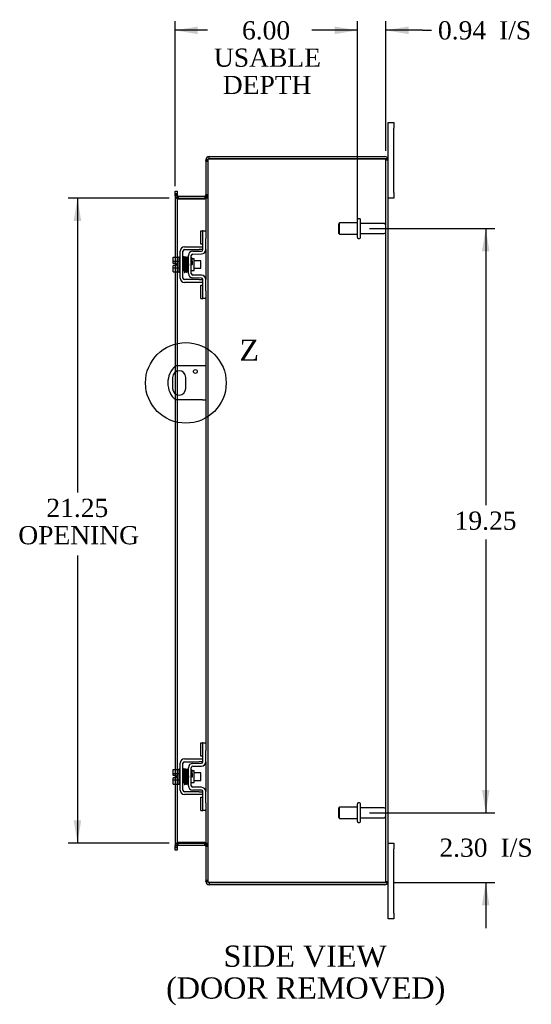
# Model space of a CAD drawing. Header units: inches. Extents: x 4 to 118, y 2 to 79.
# Tile 5 of 8: x 58 to 75, y 23 to 55. Entities that reach past the tile are written whole.
import ezdxf
from ezdxf.enums import TextEntityAlignment as Align
from ezdxf.lldxf.tags import DXFTag

# ---------------------------------------------------------------- set-up
doc = ezdxf.new("R2010")
doc.units = ezdxf.units.IN
doc.header["$MEASUREMENT"] = 0
doc.layers.get('0').update_dxf_attribs({"linetype": 'CONTINUOUS'})
for name, color, linetype in [('COM40153-1', 7, 'CONTINUOUS'), ('COM42667', 7, 'CONTINUOUS'), ('COM42780', 7, 'CONTINUOUS'), ('COM48428', 7, 'CONTINUOUS'), ('DEFAULT', 7, 'CONTINUOUS'), ('FET07710', 7, 'CONTINUOUS'), ('SCC19011', 7, 'CONTINUOUS'), ('SPR20265', 7, 'CONTINUOUS'), ('STD21878', 7, 'CONTINUOUS'), ('STD26094', 7, 'CONTINUOUS'), ('WAF25035', 7, 'CONTINUOUS')]:
    doc.layers.add(name, color=color, linetype=linetype)
doc.styles.add('SEACAD_TIMES_NEW_ROMAN', font='times.ttf')
tags = doc.linetypes.add('CENTER2', pattern=[1.125, 0.75, -0.125, 0.125, -0.125]).pattern_tags.tags
tags[10:11] = [DXFTag(74, 4), DXFTag(75, 0), DXFTag(340, '0'), DXFTag(46, 0.0), DXFTag(50, 0.0), DXFTag(44, 0.0), DXFTag(45, 0.0)]
tags[8:9] = [DXFTag(74, 4), DXFTag(75, 0), DXFTag(340, '0'), DXFTag(46, 0.0), DXFTag(50, 0.0), DXFTag(44, 0.0), DXFTag(45, 0.0)]
tags[6:7] = [DXFTag(74, 4), DXFTag(75, 0), DXFTag(340, '0'), DXFTag(46, 0.0), DXFTag(50, 0.0), DXFTag(44, 0.0), DXFTag(45, 0.0)]
tags[4:5] = [DXFTag(74, 4), DXFTag(75, 0), DXFTag(340, '0'), DXFTag(46, 0.0), DXFTag(50, 0.0), DXFTag(44, 0.0), DXFTag(45, 0.0)]
tags = doc.linetypes.add('HIDDEN2', pattern=[0.1875, 0.125, -0.0625]).pattern_tags.tags
tags[6:7] = [DXFTag(74, 4), DXFTag(75, 0), DXFTag(340, '0'), DXFTag(46, 0.0), DXFTag(50, 0.0), DXFTag(44, 0.0), DXFTag(45, 0.0)]
tags[4:5] = [DXFTag(74, 4), DXFTag(75, 0), DXFTag(340, '0'), DXFTag(46, 0.0), DXFTag(50, 0.0), DXFTag(44, 0.0), DXFTag(45, 0.0)]

# ---------------------------------------------------------------- blocks, each defined once
blk = doc.blocks.new('GDIMGGROUP')
at = {"layer": 'DEFAULT', "linetype": 'Continuous'}
for points in [[(73.185, 47.673), (73.06, 48.423), (72.935, 47.673)], [(73.185, 29.923), (72.935, 29.923), (73.06, 29.173)]]:
    blk.add_hatch(color=136, dxfattribs=at).paths.add_polyline_path(points)
at = {"layer": 'DEFAULT', "color": 136, "linetype": 'Continuous'}
for p, q in [((69.234, 48.423), (73.36, 48.423)), ((73.06, 48.423), (73.06, 39.308)), ((73.06, 38.172), (73.06, 29.173)), ((69.234, 29.173), (73.36, 29.173))]:
    blk.add_line(p, q, dxfattribs=at)
at = {"layer": 'DEFAULT', "color": 136, "linetype": 'Continuous', "style": 'SEACAD_TIMES_NEW_ROMAN'}
blk.add_text('19.25', height=0.6, dxfattribs=at).set_placement((72.036, 39.098), align=Align.TOP_LEFT)
blk = doc.blocks.new('GDIMGGROUP1')
at = {"layer": 'DEFAULT', "linetype": 'Continuous'}
for points in [[(73.185, 29.923), (72.935, 29.923), (73.06, 29.173)], [(73.185, 26.12), (73.06, 26.87), (72.935, 26.12)]]:
    blk.add_hatch(color=136, dxfattribs=at).paths.add_polyline_path(points)
at = {"layer": 'DEFAULT', "color": 136, "linetype": 'Continuous'}
for p, q in [((73.06, 30.673), (73.06, 29.173)), ((69.234, 29.173), (73.36, 29.173)), ((70.035, 26.87), (73.36, 26.87)), ((73.06, 26.87), (73.06, 25.37))]:
    blk.add_line(p, q, dxfattribs=at)
at = {"layer": 'DEFAULT', "color": 136, "linetype": 'Continuous', "style": 'SEACAD_TIMES_NEW_ROMAN'}
for s, p in [('2.30', (71.534, 28.321)), ('I/S', (73.547, 28.321))]:
    blk.add_text(s, height=0.6, dxfattribs=at).set_placement(p, align=Align.TOP_LEFT)
blk = doc.blocks.new('GDIMGGROUP13')
at = {"layer": 'DEFAULT', "linetype": 'Continuous'}
for points in [[(59.492, 48.673), (59.742, 48.673), (59.617, 49.423)], [(59.492, 28.923), (59.617, 28.173), (59.742, 28.923)]]:
    blk.add_hatch(color=136, dxfattribs=at).paths.add_polyline_path(points)
at = {"layer": 'DEFAULT', "color": 136, "linetype": 'Continuous'}
for p, q in [((62.638, 49.423), (59.317, 49.423)), ((59.617, 49.423), (59.617, 39.729)), ((59.617, 37.645), (59.617, 28.173)), ((62.638, 28.173), (59.317, 28.173))]:
    blk.add_line(p, q, dxfattribs=at)
at = {"layer": 'DEFAULT', "color": 136, "linetype": 'Continuous', "style": 'SEACAD_TIMES_NEW_ROMAN'}
for s, p in [('21.25', (58.593, 39.519)), ('OPENING', (57.669, 38.619))]:
    blk.add_text(s, height=0.6, dxfattribs=at).set_placement(p, align=Align.TOP_LEFT)
blk = doc.blocks.new('GDIMGGROUP19')
at = {"layer": 'DEFAULT', "linetype": 'Continuous'}
for points in [[(63.58, 55.082), (62.83, 54.957), (63.58, 54.832)], [(68.084, 55.082), (68.084, 54.832), (68.834, 54.957)]]:
    blk.add_hatch(color=136, dxfattribs=at).paths.add_polyline_path(points)
at = {"layer": 'DEFAULT', "color": 136, "linetype": 'Continuous'}
for p, q in [((62.83, 49.824), (62.83, 55.257)), ((68.834, 48.723), (68.834, 55.257)), ((63.901, 54.957), (62.83, 54.957)), ((68.834, 54.957), (67.762, 54.957))]:
    blk.add_line(p, q, dxfattribs=at)
at = {"layer": 'DEFAULT', "color": 136, "linetype": 'Continuous', "style": 'SEACAD_TIMES_NEW_ROMAN'}
for s, p in [('6.00', (65.035, 55.257)), ('USABLE', (64.111, 54.357)), ('DEPTH', (64.403, 53.457))]:
    blk.add_text(s, height=0.6, dxfattribs=at).set_placement(p, align=Align.TOP_LEFT)
blk = doc.blocks.new('SE1')
at = {"color": 136, "linetype": 'Continuous', "style": 'SEACAD_TIMES_NEW_ROMAN'}
blk.add_text('Z', height=0.7, dxfattribs=at).set_placement((64.949, 44.766), align=Align.TOP_LEFT)
blk = doc.blocks.new('SE')
at = {"layer": 'DEFAULT', "color": 7, "linetype": 'CENTER2'}
blk.add_circle((63.186, 43.338), 1.328, dxfattribs=at)
at = {"layer": 'DEFAULT'}
blk.add_blockref('SE1', (0, 0), dxfattribs=at)
blk = doc.blocks.new('GDIMGGROUP28')
at = {"layer": 'DEFAULT', "linetype": 'Continuous'}
for points in [[(68.084, 55.082), (68.084, 54.832), (68.834, 54.957)], [(70.521, 55.082), (69.771, 54.957), (70.521, 54.832)]]:
    blk.add_hatch(color=136, dxfattribs=at).paths.add_polyline_path(points)
at = {"layer": 'DEFAULT', "color": 136, "linetype": 'Continuous'}
for p, q in [((68.834, 48.723), (68.834, 55.257)), ((69.771, 50.99), (69.771, 55.257)), ((68.834, 54.957), (67.334, 54.957)), ((70.977, 54.957), (69.771, 54.957)), ((70.977, 54.957), (71.277, 54.957))]:
    blk.add_line(p, q, dxfattribs=at)
at = {"layer": 'DEFAULT', "color": 136, "linetype": 'Continuous', "style": 'SEACAD_TIMES_NEW_ROMAN'}
for s, p in [('0.94', (71.487, 55.257)), ('I/S', (73.499, 55.257))]:
    blk.add_text(s, height=0.6, dxfattribs=at).set_placement(p, align=Align.TOP_LEFT)

msp = doc.modelspace()

# ---------------------------------------------------------------- linework, layer by layer
at = {"layer": 'COM40153-1', "color": 7, "linetype": 'Continuous'}
for p, q in [((63.735, 43.9), (62.846, 43.9)), ((63.843, 43.9), (63.735, 43.9)), ((62.749, 43.519), (62.749, 43.156)), ((63.186, 43.156), (63.186, 43.519)), ((63.735, 42.775), (62.846, 42.775)), ((63.735, 42.775), (63.843, 42.775))]:
    msp.add_line(p, q, dxfattribs=at)
msp.add_circle((63.499, 43.713), 0.0625, dxfattribs=at)
for centre, radius, start, end in [((63.343, 43.338), 0.75, 131.4096, 228.5904), ((62.968, 43.519), 0.218, 0, 180), ((62.968, 43.156), 0.218, 180, 0)]:
    msp.add_arc(centre, radius, start, end, dxfattribs=at)
at = {"layer": 'COM42667', "color": 7, "linetype": 'Continuous'}
for p, q in [((63.14, 47.824), (63.623, 47.824)), ((63.14, 47.729), (63.623, 47.729)), ((63.623, 47.824), (63.748, 47.824)), ((63.748, 47.729), (63.623, 47.729)), ((62.997, 46.79), (62.997, 47.681)), ((63.092, 46.79), (63.092, 47.681)), ((63.623, 46.742), (63.14, 46.742)), ((63.623, 46.742), (63.748, 46.742)), ((63.623, 46.647), (63.14, 46.647)), ((63.748, 46.647), (63.623, 46.647)), ((63.14, 30.948), (63.623, 30.948)), ((63.14, 30.853), (63.623, 30.853)), ((63.623, 30.948), (63.748, 30.948)), ((63.748, 30.853), (63.623, 30.853)), ((62.997, 29.914), (62.997, 30.805)), ((63.092, 29.914), (63.092, 30.805)), ((63.623, 29.866), (63.14, 29.866)), ((63.623, 29.866), (63.748, 29.866)), ((63.623, 29.771), (63.14, 29.771)), ((63.748, 29.771), (63.623, 29.771))]:
    msp.add_line(p, q, dxfattribs=at)
for centre, radius, start, end in [((63.14, 47.681), 0.143, 90, 180), ((63.14, 47.681), 0.048, 90, 180), ((63.14, 46.79), 0.143, 180, 270), ((63.14, 46.79), 0.048, 180, 270), ((63.14, 30.805), 0.143, 90, 180), ((63.14, 30.805), 0.048, 90, 180), ((63.14, 29.914), 0.143, 180, 270), ((63.14, 29.914), 0.048, 180, 270)]:
    msp.add_arc(centre, radius, start, end, dxfattribs=at)
at = {"layer": 'COM42780', "color": 7, "linetype": 'Continuous'}
for p, q in [((63.683, 47.914), (63.683, 48.351)), ((63.683, 48.351), (63.733, 48.351)), ((63.748, 48.351), (63.733, 48.351)), ((63.748, 48.101), (63.748, 48.351)), ((63.748, 48.351), (63.843, 48.351)), ((63.748, 47.729), (63.748, 48.101)), ((63.843, 48.304), (63.843, 48.101)), ((63.843, 47.729), (63.843, 48.101)), ((63.733, 47.914), (63.683, 47.914)), ((63.733, 47.914), (63.748, 47.914)), ((63.271, 46.939), (63.271, 47.533)), ((63.366, 46.939), (63.366, 47.533)), ((63.461, 47.431), (63.394, 47.431)), ((63.411, 47.676), (63.7, 47.681)), ((63.413, 47.581), (63.702, 47.586)), ((63.461, 47.041), (63.461, 47.431)), ((63.366, 47.041), (63.461, 47.041)), ((63.7, 46.791), (63.411, 46.796)), ((63.702, 46.886), (63.413, 46.891)), ((63.748, 46.37), (63.748, 46.743)), ((63.843, 46.37), (63.843, 46.743)), ((63.683, 46.12), (63.683, 46.557)), ((63.683, 46.557), (63.733, 46.557)), ((63.748, 46.557), (63.733, 46.557)), ((63.683, 46.12), (63.733, 46.12)), ((63.733, 46.12), (63.748, 46.12)), ((63.748, 46.12), (63.748, 46.37)), ((63.843, 46.12), (63.748, 46.12)), ((63.843, 46.37), (63.843, 46.167)), ((63.683, 31.038), (63.683, 31.475)), ((63.683, 31.475), (63.733, 31.475)), ((63.748, 31.475), (63.733, 31.475)), ((63.748, 31.225), (63.748, 31.475)), ((63.748, 31.475), (63.843, 31.475)), ((63.748, 30.853), (63.748, 31.225)), ((63.843, 31.428), (63.843, 31.225)), ((63.843, 30.853), (63.843, 31.225)), ((63.733, 31.038), (63.683, 31.038)), ((63.733, 31.038), (63.748, 31.038)), ((63.271, 30.063), (63.271, 30.657)), ((63.366, 30.063), (63.366, 30.657)), ((63.461, 30.555), (63.394, 30.555)), ((63.411, 30.8), (63.7, 30.805)), ((63.413, 30.705), (63.702, 30.71)), ((63.461, 30.165), (63.461, 30.555)), ((63.366, 30.165), (63.461, 30.165)), ((63.7, 29.915), (63.411, 29.92)), ((63.702, 30.01), (63.413, 30.015)), ((63.748, 29.494), (63.748, 29.867)), ((63.843, 29.494), (63.843, 29.867)), ((63.683, 29.244), (63.683, 29.681)), ((63.683, 29.681), (63.733, 29.681)), ((63.748, 29.681), (63.733, 29.681)), ((63.683, 29.244), (63.733, 29.244)), ((63.733, 29.244), (63.748, 29.244)), ((63.748, 29.244), (63.748, 29.494)), ((63.843, 29.244), (63.748, 29.244)), ((63.843, 29.494), (63.843, 29.291))]:
    msp.add_line(p, q, dxfattribs=at)
for centre, radius, start, end in [((63.7, 47.729), 0.048, 271, 0), ((63.7, 47.729), 0.143, 271, 0), ((63.414, 47.533), 0.143, 91, 180), ((63.414, 47.533), 0.048, 91, 180), ((63.414, 46.939), 0.143, 180, 269), ((63.414, 46.939), 0.048, 180, 269), ((63.7, 46.743), 0.048, 0, 89), ((63.7, 46.743), 0.143, 0, 89), ((63.7, 30.853), 0.048, 271, 0), ((63.7, 30.853), 0.143, 271, 0), ((63.414, 30.657), 0.143, 91, 180), ((63.414, 30.657), 0.048, 91, 180), ((63.414, 30.063), 0.143, 180, 269), ((63.414, 30.063), 0.048, 180, 269), ((63.7, 29.867), 0.048, 0, 89), ((63.7, 29.867), 0.143, 0, 89)]:
    msp.add_arc(centre, radius, start, end, dxfattribs=at)
at = {"layer": 'COM48428', "color": 7, "linetype": 'Continuous'}
for p, q in [((63.866, 50.69), (63.843, 50.69)), ((63.843, 50.665), (63.843, 50.69)), ((63.843, 50.664), (63.843, 48.304)), ((63.951, 50.726), (63.951, 50.798)), ((63.951, 50.798), (69.735, 50.798)), ((63.951, 50.726), (69.735, 50.726)), ((69.735, 50.726), (63.951, 50.726)), ((69.836, 50.726), (69.735, 50.726)), ((69.735, 50.726), (69.836, 50.726)), ((69.843, 26.906), (69.843, 50.69)), ((62.83, 49.653), (62.902, 49.653)), ((62.83, 49.576), (62.83, 49.653)), ((62.902, 49.653), (62.902, 49.576)), ((62.83, 49.576), (62.83, 49.569)), ((62.83, 49.524), (62.83, 49.569)), ((62.902, 49.569), (62.83, 49.569)), ((62.83, 49.524), (62.83, 47.477)), ((62.902, 49.576), (62.902, 49.569)), ((62.902, 49.569), (62.902, 49.524)), ((62.902, 49.524), (62.902, 47.477)), ((62.938, 49.495), (62.938, 49.423)), ((62.938, 49.495), (63.807, 49.495)), ((62.938, 49.423), (63.807, 49.423)), ((62.938, 49.409), (63.807, 49.409)), ((63.807, 49.495), (63.807, 49.423)), ((63.843, 47.729), (63.843, 46.743)), ((62.83, 47.27), (62.83, 47.202)), ((62.83, 46.995), (62.83, 43.885)), ((62.902, 46.995), (62.902, 43.9)), ((63.843, 46.167), (63.843, 31.428)), ((62.83, 43.688), (62.83, 42.987)), ((62.902, 43.727), (62.902, 42.948)), ((62.83, 42.79), (62.83, 30.601)), ((62.902, 42.775), (62.902, 30.601)), ((63.843, 30.853), (63.843, 29.867)), ((62.83, 30.394), (62.83, 30.326)), ((62.83, 30.119), (62.83, 28.071)), ((62.902, 30.119), (62.902, 28.071)), ((63.843, 29.291), (63.843, 26.931)), ((62.83, 28.026), (62.83, 28.071)), ((62.83, 28.019), (62.83, 28.026)), ((62.83, 28.026), (62.902, 28.026)), ((62.83, 27.943), (62.83, 28.019)), ((62.902, 27.943), (62.83, 27.943)), ((62.902, 28.071), (62.902, 28.026)), ((62.902, 28.019), (62.902, 28.026)), ((62.902, 28.019), (62.902, 27.943)), ((63.807, 28.186), (62.938, 28.186)), ((62.938, 28.101), (62.938, 28.173)), ((62.938, 28.173), (63.807, 28.173)), ((62.938, 28.101), (63.807, 28.101)), ((63.807, 28.101), (63.807, 28.173)), ((63.843, 26.906), (63.843, 26.93)), ((63.866, 26.906), (63.843, 26.906)), ((69.735, 26.87), (63.951, 26.87)), ((63.951, 26.87), (63.951, 26.798)), ((63.951, 26.87), (69.735, 26.87)), ((69.735, 26.798), (63.951, 26.798)), ((69.836, 26.87), (69.735, 26.87)), ((69.735, 26.87), (69.836, 26.87))]:
    msp.add_line(p, q, dxfattribs=at)
at = {"layer": 'COM48428', "color": 7, "linetype": 'HIDDEN2'}
for p, q in [((63.843, 50.665), (63.915, 50.665)), ((63.843, 50.664), (63.843, 50.665)), ((63.915, 50.664), (63.843, 50.664)), ((63.843, 50.647), (63.915, 50.647)), ((63.915, 50.69), (63.866, 50.69)), ((63.915, 50.665), (63.915, 50.69)), ((63.915, 50.664), (63.915, 50.665)), ((63.915, 50.664), (63.915, 26.931)), ((69.771, 26.906), (69.771, 50.69)), ((69.771, 50.69), (69.843, 50.69)), ((62.83, 49.531), (62.902, 49.531)), ((62.902, 49.513), (62.83, 49.513)), ((63.915, 49.531), (63.843, 49.531)), ((63.843, 49.513), (63.915, 49.513)), ((62.83, 47.477), (62.83, 47.27)), ((62.902, 47.477), (62.902, 46.995)), ((62.83, 47.202), (62.83, 46.995)), ((62.83, 43.885), (62.83, 43.688)), ((62.902, 43.9), (62.902, 43.727)), ((62.83, 42.987), (62.83, 42.79)), ((62.902, 42.948), (62.902, 42.775)), ((62.83, 30.601), (62.83, 30.394)), ((62.902, 30.601), (62.902, 30.119)), ((62.83, 30.326), (62.83, 30.119)), ((62.902, 28.083), (62.83, 28.083)), ((62.902, 28.065), (62.83, 28.065)), ((63.843, 28.083), (63.915, 28.083)), ((63.843, 28.065), (63.915, 28.065)), ((63.843, 26.948), (63.915, 26.948)), ((63.915, 26.931), (63.843, 26.931)), ((63.843, 26.93), (63.843, 26.931)), ((63.843, 26.93), (63.915, 26.93)), ((63.915, 26.906), (63.866, 26.906)), ((63.915, 26.93), (63.915, 26.931)), ((63.915, 26.906), (63.915, 26.93)), ((69.771, 26.906), (69.843, 26.906))]:
    msp.add_line(p, q, dxfattribs=at)
at = {"layer": 'COM48428', "color": 7, "linetype": 'Continuous'}
for centre, radius, start, end in [((63.951, 50.69), 0.108, 90, 180), ((63.951, 50.69), 0.036, 90, 128.7233), ((69.735, 50.69), 0.108, 19.4712, 90), ((69.735, 50.69), 0.108, 0, 19.4712), ((62.938, 49.531), 0.036, 180, 270), ((62.938, 49.531), 0.108, 259.6032, 270), ((63.807, 49.531), 0.036, 270, 0), ((63.807, 49.531), 0.108, 270, 280.3994), ((62.938, 28.065), 0.036, 90, 180), ((62.938, 28.065), 0.108, 90, 100.3965), ((63.807, 28.065), 0.108, 79.6016, 90), ((63.807, 28.065), 0.036, 0, 90), ((63.951, 26.906), 0.108, 180, 270), ((63.951, 26.906), 0.036, 231.2767, 270), ((69.735, 26.906), 0.108, 270, 340.5288), ((69.735, 26.906), 0.108, 340.5288, 360)]:
    msp.add_arc(centre, radius, start, end, dxfattribs=at)
at = {"layer": 'COM48428', "color": 7, "linetype": 'HIDDEN2'}
for centre, radius, start, end in [((63.951, 50.69), 0.036, 128.7233, 180), ((69.735, 50.69), 0.036, 0, 90), ((62.938, 49.531), 0.108, 180, 259.6032), ((62.935, 49.515), 0.106, 181.3077, 271.1923), ((63.809, 49.515), 0.106, 268.8074, 358.6926), ((63.807, 49.531), 0.108, 280.3994, 0), ((62.935, 28.08), 0.106, 88.8074, 178.6926), ((62.938, 28.065), 0.108, 100.3965, 180), ((63.809, 28.08), 0.106, 1.3077, 91.1923), ((63.807, 28.065), 0.108, 0, 79.6016), ((63.951, 26.906), 0.036, 180, 231.2767), ((69.735, 26.906), 0.036, 270, 360)]:
    msp.add_arc(centre, radius, start, end, dxfattribs=at)
for centre, start_param, end_param in [((69.735, 50.69), 3.141593, 4.712389), ((69.735, 26.906), 1.570796, 3.141593)]:
    msp.add_ellipse(centre, major_axis=(-0.036, 0), ratio=0.997813, start_param=start_param, end_param=end_param, dxfattribs=at)
at = {"layer": 'COM48428', "color": 7, "linetype": 'Continuous'}
for centre, start_param, end_param in [((69.735, 50.69), 3.141593, 3.48143), ((69.735, 26.906), 2.801756, 3.141593)]:
    msp.add_ellipse(centre, major_axis=(-0.108, 0), ratio=0.997813, start_param=start_param, end_param=end_param, dxfattribs=at)
for points, knots in [([(63.843, 50.664), (63.843, 50.669), (63.845, 50.674), (63.856, 50.684), (63.864, 50.69), (63.884, 50.7), (63.896, 50.705), (63.922, 50.715), (63.936, 50.72), (63.951, 50.726)], [0, 0, 0, 0, 0.25, 0.25, 0.5, 0.5, 0.75, 0.75, 1, 1, 1, 1]), ([(62.902, 49.513), (62.902, 49.502), (62.902, 49.492), (62.904, 49.471), (62.906, 49.461), (62.91, 49.447), (62.911, 49.442), (62.915, 49.433), (62.917, 49.428), (62.921, 49.42), (62.924, 49.416), (62.929, 49.412), (62.93, 49.411), (62.934, 49.41), (62.936, 49.409), (62.938, 49.409)], [0, 0, 0, 0, 0.25, 0.25, 0.5, 0.5, 0.625, 0.625, 0.75, 0.75, 0.875, 0.875, 0.9375, 0.9375, 1, 1, 1, 1]), ([(63.807, 49.409), (63.808, 49.409), (63.81, 49.41), (63.814, 49.411), (63.815, 49.412), (63.82, 49.416), (63.823, 49.42), (63.828, 49.428), (63.829, 49.433), (63.833, 49.442), (63.834, 49.447), (63.838, 49.461), (63.84, 49.471), (63.842, 49.492), (63.843, 49.502), (63.843, 49.513)], [0, 0, 0, 0, 0.0625, 0.0625, 0.125, 0.125, 0.25, 0.25, 0.375, 0.375, 0.5, 0.5, 0.75, 0.75, 1, 1, 1, 1]), ([(62.938, 28.186), (62.936, 28.186), (62.934, 28.186), (62.93, 28.184), (62.929, 28.183), (62.924, 28.179), (62.921, 28.175), (62.917, 28.167), (62.915, 28.163), (62.911, 28.153), (62.91, 28.149), (62.906, 28.134), (62.904, 28.124), (62.902, 28.103), (62.902, 28.093), (62.902, 28.083)], [0, 0, 0, 0, 0.0625, 0.0625, 0.125, 0.125, 0.25, 0.25, 0.375, 0.375, 0.5, 0.5, 0.75, 0.75, 1, 1, 1, 1]), ([(63.843, 28.083), (63.843, 28.093), (63.842, 28.103), (63.84, 28.124), (63.838, 28.134), (63.834, 28.149), (63.833, 28.153), (63.829, 28.163), (63.828, 28.167), (63.823, 28.175), (63.82, 28.179), (63.815, 28.183), (63.814, 28.184), (63.81, 28.186), (63.808, 28.186), (63.807, 28.186)], [0, 0, 0, 0, 0.25, 0.25, 0.5, 0.5, 0.625, 0.625, 0.75, 0.75, 0.875, 0.875, 0.9375, 0.9375, 1, 1, 1, 1]), ([(63.951, 26.87), (63.936, 26.875), (63.922, 26.88), (63.896, 26.89), (63.884, 26.895), (63.864, 26.906), (63.856, 26.911), (63.845, 26.921), (63.843, 26.926), (63.843, 26.931)], [0, 0, 0, 0, 0.25, 0.25, 0.5, 0.5, 0.75, 0.75, 1, 1, 1, 1])]:
    msp.add_open_spline(points, degree=3, knots=knots, dxfattribs=at)
at = {"layer": 'COM48428', "color": 7, "linetype": 'HIDDEN2'}
for points in [[(63.915, 50.664), (63.915, 50.674), (63.918, 50.684), (63.932, 50.705), (63.941, 50.715), (63.951, 50.726)], [(63.951, 26.87), (63.941, 26.88), (63.932, 26.89), (63.918, 26.911), (63.915, 26.921), (63.915, 26.931)]]:
    msp.add_open_spline(points, degree=3, knots=[0, 0, 0, 0, 0.5, 0.5, 1, 1, 1, 1], dxfattribs=at)
at = {"layer": 'FET07710', "color": 7, "linetype": 'Continuous'}
for p, q in [((69.843, 51.735), (69.843, 51.923)), ((69.843, 51.923), (70.03, 51.923)), ((70.03, 51.923), (70.03, 51.735)), ((69.843, 50.69), (69.843, 51.735)), ((70.03, 49.61), (70.03, 51.735)), ((70.03, 49.423), (69.843, 49.423)), ((70.03, 49.61), (70.03, 49.423)), ((69.843, 28.173), (70.03, 28.173)), ((70.03, 28.173), (70.03, 27.985)), ((70.03, 25.86), (70.03, 27.985)), ((69.843, 25.86), (69.843, 26.906)), ((69.843, 25.673), (69.843, 25.86)), ((70.03, 25.673), (69.843, 25.673)), ((70.03, 25.86), (70.03, 25.673))]:
    msp.add_line(p, q, dxfattribs=at)
at = {"layer": 'SCC19011', "color": 7, "linetype": 'Continuous'}
for p, q in [((62.771, 47.477), (62.952, 47.477)), ((62.771, 47.344), (62.771, 47.477)), ((62.771, 47.344), (62.952, 47.344)), ((62.771, 47.27), (62.771, 47.344)), ((62.866, 47.27), (62.771, 47.27)), ((62.771, 47.127), (62.771, 47.202)), ((62.866, 47.202), (62.771, 47.202)), ((62.771, 47.127), (62.952, 47.127)), ((62.771, 46.995), (62.771, 47.127)), ((62.866, 47.202), (62.866, 47.27)), ((63.115, 47.358), (63.092, 47.358)), ((63.092, 47.114), (63.124, 47.114)), ((63.165, 47.358), (63.15, 47.358)), ((63.159, 47.114), (63.174, 47.114)), ((63.215, 47.358), (63.2, 47.358)), ((63.209, 47.114), (63.224, 47.114)), ((63.265, 47.358), (63.25, 47.358)), ((63.259, 47.114), (63.271, 47.114)), ((63.684, 47.358), (63.461, 47.358)), ((63.461, 47.114), (63.684, 47.114)), ((63.684, 47.114), (63.684, 47.358)), ((62.771, 46.995), (62.952, 46.995)), ((62.771, 30.601), (62.952, 30.601)), ((62.771, 30.468), (62.771, 30.601)), ((62.771, 30.468), (62.952, 30.468)), ((62.771, 30.394), (62.771, 30.468)), ((62.866, 30.394), (62.771, 30.394)), ((62.771, 30.251), (62.771, 30.326)), ((62.866, 30.326), (62.771, 30.326)), ((62.771, 30.251), (62.952, 30.251)), ((62.771, 30.119), (62.771, 30.251)), ((62.866, 30.326), (62.866, 30.394)), ((63.115, 30.482), (63.092, 30.482)), ((63.092, 30.238), (63.124, 30.238)), ((63.165, 30.482), (63.15, 30.482)), ((63.159, 30.238), (63.174, 30.238)), ((63.215, 30.482), (63.2, 30.482)), ((63.209, 30.238), (63.224, 30.238)), ((63.265, 30.482), (63.25, 30.482)), ((63.259, 30.238), (63.271, 30.238)), ((63.684, 30.482), (63.461, 30.482)), ((63.461, 30.238), (63.684, 30.238)), ((63.684, 30.238), (63.684, 30.482)), ((62.771, 30.119), (62.952, 30.119))]:
    msp.add_line(p, q, dxfattribs=at)
at = {"layer": 'SPR20265', "color": 7, "linetype": 'Continuous'}
for p, q in [((63.37, 47.236), (63.405, 47.236)), ((63.37, 30.36), (63.405, 30.36))]:
    msp.add_line(p, q, dxfattribs=at)
for centre, radius, start, end in [((68.073, 47.057), 4.985, 175.1825, 176.5376), ((63.224, 47.46), 0.0181, 0.2962, 180.6354), ((68.043, 47.058), 4.919, 179.5796, 179.9446), ((68.073, 30.181), 4.985, 175.1825, 176.5376), ((63.224, 30.584), 0.0181, 0.2962, 180.6354), ((68.043, 30.182), 4.919, 179.5796, 179.9446)]:
    msp.add_arc(centre, radius, start, end, dxfattribs=at)
for centre in [(63.106, 47.063), (63.106, 30.187)]:
    msp.add_ellipse(centre, major_axis=(-0.0175, 0), ratio=0.707107, start_param=0.666946, end_param=5.616239, dxfattribs=at)
for points, knots in [([(63.141, 47.479), (63.141, 47.48), (63.141, 47.481), (63.14, 47.484), (63.138, 47.487), (63.136, 47.489), (63.133, 47.491), (63.13, 47.493), (63.126, 47.494), (63.12, 47.493), (63.112, 47.489), (63.107, 47.481), (63.106, 47.475), (63.105, 47.472)], [0.0396226, 0.0396226, 0.0396226, 0.0396226, 0.0780267, 0.1170502, 0.1577954, 0.2011902, 0.2478129, 0.2979655, 0.3517973, 0.4729948, 0.6248981, 0.8034762, 1, 1, 1, 1]), ([(63.107, 47.473), (63.107, 47.474), (63.108, 47.474), (63.109, 47.47), (63.111, 47.453), (63.113, 47.418), (63.115, 47.377), (63.116, 47.335), (63.117, 47.297), (63.119, 47.265), (63.119, 47.237), (63.12, 47.211), (63.121, 47.181), (63.123, 47.146), (63.124, 47.106), (63.126, 47.066), (63.128, 47.029), (63.13, 47.007), (63.131, 46.998), (63.132, 46.997), (63.132, 46.997)], [0.0428448, 0.0428448, 0.0428448, 0.0428448, 0.0493707, 0.0965166, 0.1838177, 0.2621122, 0.3313981, 0.3915873, 0.442651, 0.4845573, 0.517305, 0.5463918, 0.5840799, 0.6308029, 0.6865586, 0.7513512, 0.8251567, 0.9079354, 0.9528299, 0.9949485, 0.9949485, 0.9949485, 0.9949485]), ([(63.167, 47.001), (63.167, 47.001), (63.166, 47.001), (63.164, 47.01), (63.163, 47.031), (63.161, 47.067), (63.159, 47.107), (63.158, 47.146), (63.156, 47.182), (63.155, 47.211), (63.154, 47.237), (63.154, 47.265), (63.152, 47.297), (63.151, 47.336), (63.15, 47.378), (63.148, 47.42), (63.146, 47.456), (63.144, 47.475), (63.142, 47.48), (63.142, 47.48), (63.142, 47.479)], [0.0082904, 0.0082904, 0.0082904, 0.0082904, 0.0463217, 0.0904884, 0.1721194, 0.2451076, 0.3093398, 0.3647219, 0.4112014, 0.4487348, 0.4777229, 0.5103833, 0.5522319, 0.6033254, 0.6637125, 0.7334726, 0.8126389, 0.9013495, 0.9494612, 0.9625305, 0.9625305, 0.9625305, 0.9625305]), ([(63.157, 47.471), (63.156, 47.468), (63.154, 47.456), (63.152, 47.423), (63.15, 47.393), (63.15, 47.377), (63.15, 47.375)], [0.0983562, 0.0983562, 0.0983562, 0.0983562, 0.1868214, 0.2657323, 0.3352063, 0.3444051, 0.3444051, 0.3444051, 0.3444051]), ([(63.194, 47.461), (63.194, 47.466), (63.193, 47.473), (63.186, 47.482), (63.18, 47.485), (63.175, 47.485), (63.172, 47.485), (63.168, 47.484), (63.165, 47.482), (63.162, 47.48), (63.159, 47.476), (63.158, 47.472), (63.158, 47.469), (63.158, 47.468)], [0, 0, 0, 0, 0.337377, 0.476585, 0.593946, 0.643993, 0.690857, 0.738213, 0.787078, 0.837877, 0.890521, 0.944659, 1, 1, 1, 1]), ([(63.159, 47.463), (63.16, 47.456), (63.161, 47.446), (63.162, 47.418), (63.164, 47.392), (63.165, 47.361), (63.166, 47.327), (63.168, 47.289), (63.169, 47.25), (63.17, 47.21), (63.172, 47.17), (63.173, 47.131), (63.175, 47.096), (63.176, 47.065), (63.178, 47.039), (63.179, 47.019), (63.18, 47.013), (63.181, 47.009)], [0, 0, 0, 0, 0.114096, 0.172444, 0.231556, 0.291424, 0.352074, 0.41347, 0.475619, 0.538515, 0.602191, 0.666616, 0.731785, 0.797698, 0.864389, 0.931825, 1, 1, 1, 1]), ([(63.216, 47.011), (63.215, 47.018), (63.213, 47.027), (63.212, 47.054), (63.21, 47.079), (63.209, 47.108), (63.208, 47.142), (63.207, 47.179), (63.205, 47.218), (63.204, 47.259), (63.202, 47.299), (63.201, 47.338), (63.2, 47.374), (63.198, 47.406), (63.197, 47.433), (63.195, 47.454), (63.194, 47.461), (63.194, 47.465)], [0, 0, 0, 0, 0.11255, 0.170301, 0.228894, 0.288343, 0.348652, 0.409846, 0.471906, 0.534819, 0.598613, 0.663299, 0.728871, 0.795304, 0.862632, 0.930869, 1, 1, 1, 1]), ([(63.207, 47.463), (63.207, 47.462), (63.206, 47.461), (63.204, 47.45), (63.202, 47.428), (63.201, 47.397), (63.2, 47.377), (63.2, 47.371)], [0, 0, 0, 0, 0.0472227, 0.0921716, 0.1750548, 0.2489571, 0.2784285, 0.2784285, 0.2784285, 0.2784285]), ([(63.207, 47.459), (63.208, 47.457), (63.209, 47.454), (63.211, 47.428), (63.213, 47.393), (63.215, 47.355), (63.217, 47.318), (63.218, 47.285), (63.219, 47.257), (63.22, 47.232), (63.221, 47.207), (63.222, 47.176), (63.223, 47.141), (63.225, 47.102), (63.227, 47.063), (63.229, 47.03), (63.231, 47.014), (63.232, 47.01), (63.233, 47.01), (63.233, 47.01)], [0.0030112, 0.0030112, 0.0030112, 0.0030112, 0.0909917, 0.1731863, 0.2465669, 0.311077, 0.3667189, 0.4135009, 0.4513874, 0.480626, 0.512859, 0.5543701, 0.6051903, 0.6653393, 0.7348112, 0.8136551, 0.9019497, 0.9497813, 0.9562509, 0.9562509, 0.9562509, 0.9562509]), ([(63.267, 47.018), (63.266, 47.018), (63.265, 47.02), (63.263, 47.035), (63.261, 47.066), (63.26, 47.103), (63.258, 47.141), (63.257, 47.177), (63.256, 47.207), (63.255, 47.232), (63.254, 47.257), (63.253, 47.285), (63.252, 47.318), (63.25, 47.356), (63.248, 47.394), (63.246, 47.429), (63.244, 47.457), (63.243, 47.461), (63.242, 47.463)], [0.0508211, 0.0508211, 0.0508211, 0.0508211, 0.0952109, 0.1816569, 0.2594098, 0.3283239, 0.3882799, 0.4391299, 0.4807756, 0.5131634, 0.542566, 0.5806951, 0.6278338, 0.6839911, 0.7492285, 0.8236176, 0.9071856, 1, 1, 1, 1]), ([(63.27, 47.47), (63.269, 47.47), (63.265, 47.468), (63.26, 47.463), (63.257, 47.456), (63.255, 47.445), (63.253, 47.426), (63.251, 47.4), (63.25, 47.382), (63.25, 47.369), (63.25, 47.366)], [0.5124349, 0.5124349, 0.5124349, 0.5124349, 0.5178789, 0.5252166, 0.5427055, 0.5634357, 0.6072937, 0.6305645, 0.6548122, 0.6650792, 0.6650792, 0.6650792, 0.6650792]), ([(63.26, 47.439), (63.26, 47.439), (63.26, 47.438), (63.261, 47.428), (63.262, 47.408), (63.264, 47.381), (63.265, 47.355), (63.266, 47.322), (63.268, 47.282), (63.269, 47.243), (63.27, 47.218), (63.271, 47.209)], [0.5350864, 0.5350864, 0.5350864, 0.5350864, 0.5440058, 0.5644762, 0.6082607, 0.6316699, 0.6560427, 0.6835919, 0.7155543, 0.7519369, 0.7723924, 0.7723924, 0.7723924, 0.7723924]), ([(63.392, 47.437), (63.392, 47.439), (63.392, 47.442), (63.39, 47.445), (63.388, 47.449), (63.385, 47.452), (63.381, 47.454), (63.377, 47.455), (63.371, 47.455), (63.367, 47.453), (63.365, 47.452)], [0, 0, 0, 0, 0.0589773, 0.1211115, 0.1849679, 0.2490189, 0.31194, 0.3728411, 0.4898099, 0.5959107, 0.5959107, 0.5959107, 0.5959107]), ([(63.405, 47.236), (63.404, 47.251), (63.403, 47.277), (63.401, 47.317), (63.4, 47.354), (63.398, 47.386), (63.396, 47.411), (63.395, 47.43), (63.393, 47.439), (63.392, 47.44), (63.392, 47.44)], [0, 0, 0, 0, 0.1236932, 0.2477957, 0.3722334, 0.4970307, 0.6222178, 0.7477992, 0.8737106, 0.9604174, 0.9604174, 0.9604174, 0.9604174]), ([(63.167, 46.997), (63.168, 46.998), (63.168, 47), (63.17, 47.012), (63.172, 47.036), (63.173, 47.069), (63.174, 47.091), (63.175, 47.098)], [0, 0, 0, 0, 0.0476963, 0.0930626, 0.1766351, 0.2510551, 0.2835217, 0.2835217, 0.2835217, 0.2835217]), ([(63.216, 47.002), (63.216, 47.002), (63.217, 47.002), (63.218, 47.005), (63.22, 47.021), (63.222, 47.054), (63.224, 47.084), (63.225, 47.101), (63.225, 47.103)], [0.0472657, 0.0472657, 0.0472657, 0.0472657, 0.0507927, 0.0991105, 0.1881062, 0.2674352, 0.3372685, 0.3490993, 0.3490993, 0.3490993, 0.3490993]), ([(63.366, 47.332), (63.366, 47.327), (63.367, 47.309), (63.368, 47.276), (63.369, 47.251), (63.37, 47.236)], [0.6947964, 0.6947964, 0.6947964, 0.6947964, 0.7496304, 0.874808, 1, 1, 1, 1]), ([(63.132, 46.999), (63.132, 46.997), (63.132, 46.995), (63.133, 46.991), (63.136, 46.987), (63.14, 46.983), (63.146, 46.981), (63.153, 46.981), (63.159, 46.984), (63.164, 46.988), (63.167, 46.994), (63.168, 46.998), (63.168, 47)], [0, 0, 0, 0, 0.065589, 0.134096, 0.204, 0.273642, 0.405923, 0.527776, 0.652215, 0.775569, 0.89228, 1, 1, 1, 1]), ([(63.18, 47.013), (63.181, 47.008), (63.182, 47.001), (63.189, 46.993), (63.194, 46.99), (63.199, 46.99), (63.202, 46.99), (63.206, 46.991), (63.209, 46.993), (63.212, 46.995), (63.215, 46.999), (63.216, 47.003), (63.216, 47.006), (63.216, 47.007)], [0, 0, 0, 0, 0.324319, 0.462115, 0.581304, 0.633213, 0.682431, 0.732423, 0.783847, 0.836789, 0.89085, 0.94542, 1, 1, 1, 1]), ([(63.233, 47.011), (63.233, 47.011), (63.233, 47.009), (63.234, 47.007), (63.236, 47.004), (63.238, 47.001), (63.241, 46.999), (63.244, 46.998), (63.248, 46.997), (63.254, 46.998), (63.262, 47.002), (63.268, 47.01), (63.268, 47.016), (63.269, 47.02)], [0.0536883, 0.0536883, 0.0536883, 0.0536883, 0.0780693, 0.1166064, 0.1566075, 0.1991192, 0.2448555, 0.2942488, 0.3475582, 0.468612, 0.6213089, 0.801496, 1, 1, 1, 1]), ([(63.268, 47.016), (63.269, 47.019), (63.27, 47.024), (63.27, 47.032), (63.271, 47.035)], [0, 0, 0, 0, 0.03057525, 0.04776553, 0.04776553, 0.04776553, 0.04776553]), ([(63.366, 47.025), (63.367, 47.027), (63.368, 47.032), (63.369, 47.036), (63.369, 47.04), (63.37, 47.04)], [0.53882854, 0.53882854, 0.53882854, 0.53882854, 0.54743841, 0.56790068, 0.56941776, 0.56941776, 0.56941776, 0.56941776]), ([(63.141, 30.603), (63.141, 30.604), (63.141, 30.605), (63.14, 30.608), (63.138, 30.611), (63.136, 30.613), (63.133, 30.615), (63.13, 30.617), (63.126, 30.618), (63.12, 30.617), (63.112, 30.613), (63.107, 30.605), (63.106, 30.599), (63.105, 30.596)], [0.0396226, 0.0396226, 0.0396226, 0.0396226, 0.0780267, 0.1170502, 0.1577954, 0.2011902, 0.2478129, 0.2979655, 0.3517973, 0.4729948, 0.6248981, 0.8034762, 1, 1, 1, 1]), ([(63.107, 30.597), (63.107, 30.598), (63.108, 30.598), (63.109, 30.594), (63.111, 30.577), (63.113, 30.542), (63.115, 30.501), (63.116, 30.459), (63.117, 30.421), (63.119, 30.389), (63.119, 30.361), (63.12, 30.335), (63.121, 30.305), (63.123, 30.27), (63.124, 30.23), (63.126, 30.19), (63.128, 30.153), (63.13, 30.131), (63.131, 30.122), (63.132, 30.121), (63.132, 30.121)], [0.0428448, 0.0428448, 0.0428448, 0.0428448, 0.0493707, 0.0965166, 0.1838177, 0.2621122, 0.3313981, 0.3915873, 0.442651, 0.4845573, 0.517305, 0.5463918, 0.5840799, 0.6308029, 0.6865586, 0.7513512, 0.8251567, 0.9079354, 0.9528299, 0.9949485, 0.9949485, 0.9949485, 0.9949485]), ([(63.167, 30.125), (63.167, 30.125), (63.166, 30.125), (63.164, 30.134), (63.163, 30.155), (63.161, 30.191), (63.159, 30.231), (63.158, 30.27), (63.156, 30.306), (63.155, 30.335), (63.154, 30.361), (63.154, 30.389), (63.152, 30.421), (63.151, 30.46), (63.15, 30.502), (63.148, 30.544), (63.146, 30.58), (63.144, 30.599), (63.142, 30.604), (63.142, 30.604), (63.142, 30.603)], [0.0082904, 0.0082904, 0.0082904, 0.0082904, 0.0463217, 0.0904884, 0.1721194, 0.2451076, 0.3093398, 0.3647219, 0.4112014, 0.4487348, 0.4777229, 0.5103833, 0.5522319, 0.6033254, 0.6637125, 0.7334726, 0.8126389, 0.9013495, 0.9494612, 0.9625305, 0.9625305, 0.9625305, 0.9625305]), ([(63.157, 30.595), (63.156, 30.592), (63.154, 30.58), (63.152, 30.547), (63.15, 30.517), (63.15, 30.501), (63.15, 30.499)], [0.0983562, 0.0983562, 0.0983562, 0.0983562, 0.1868214, 0.2657323, 0.3352063, 0.3444051, 0.3444051, 0.3444051, 0.3444051]), ([(63.194, 30.585), (63.194, 30.59), (63.193, 30.597), (63.186, 30.606), (63.18, 30.609), (63.175, 30.609), (63.172, 30.609), (63.168, 30.608), (63.165, 30.606), (63.162, 30.604), (63.159, 30.6), (63.158, 30.596), (63.158, 30.593), (63.158, 30.592)], [0, 0, 0, 0, 0.337377, 0.476585, 0.593946, 0.643993, 0.690857, 0.738213, 0.787078, 0.837877, 0.890521, 0.944659, 1, 1, 1, 1]), ([(63.159, 30.587), (63.16, 30.58), (63.161, 30.57), (63.162, 30.542), (63.164, 30.516), (63.165, 30.485), (63.166, 30.451), (63.168, 30.413), (63.169, 30.374), (63.17, 30.334), (63.172, 30.294), (63.173, 30.255), (63.175, 30.22), (63.176, 30.189), (63.178, 30.163), (63.179, 30.143), (63.18, 30.137), (63.181, 30.133)], [0, 0, 0, 0, 0.114096, 0.172444, 0.231556, 0.291424, 0.352074, 0.41347, 0.475619, 0.538515, 0.602191, 0.666616, 0.731785, 0.797698, 0.864389, 0.931825, 1, 1, 1, 1]), ([(63.216, 30.135), (63.215, 30.142), (63.213, 30.151), (63.212, 30.178), (63.21, 30.203), (63.209, 30.232), (63.208, 30.266), (63.207, 30.303), (63.205, 30.342), (63.204, 30.383), (63.202, 30.423), (63.201, 30.462), (63.2, 30.498), (63.198, 30.53), (63.197, 30.557), (63.195, 30.578), (63.194, 30.585), (63.194, 30.589)], [0, 0, 0, 0, 0.11255, 0.170301, 0.228894, 0.288343, 0.348652, 0.409846, 0.471906, 0.534819, 0.598613, 0.663299, 0.728871, 0.795304, 0.862632, 0.930869, 1, 1, 1, 1]), ([(63.207, 30.587), (63.207, 30.586), (63.206, 30.585), (63.204, 30.574), (63.202, 30.552), (63.201, 30.521), (63.2, 30.501), (63.2, 30.495)], [0, 0, 0, 0, 0.0472227, 0.0921716, 0.1750548, 0.2489571, 0.2784285, 0.2784285, 0.2784285, 0.2784285]), ([(63.207, 30.583), (63.208, 30.581), (63.209, 30.578), (63.211, 30.552), (63.213, 30.517), (63.215, 30.479), (63.217, 30.442), (63.218, 30.409), (63.219, 30.381), (63.22, 30.356), (63.221, 30.331), (63.222, 30.3), (63.223, 30.265), (63.225, 30.226), (63.227, 30.187), (63.229, 30.154), (63.231, 30.138), (63.232, 30.134), (63.233, 30.134), (63.233, 30.134)], [0.0030112, 0.0030112, 0.0030112, 0.0030112, 0.0909917, 0.1731863, 0.2465669, 0.311077, 0.3667189, 0.4135009, 0.4513874, 0.480626, 0.512859, 0.5543701, 0.6051903, 0.6653393, 0.7348112, 0.8136551, 0.9019497, 0.9497813, 0.9562509, 0.9562509, 0.9562509, 0.9562509]), ([(63.267, 30.142), (63.266, 30.142), (63.265, 30.144), (63.263, 30.159), (63.261, 30.19), (63.26, 30.227), (63.258, 30.265), (63.257, 30.301), (63.256, 30.331), (63.255, 30.356), (63.254, 30.381), (63.253, 30.409), (63.252, 30.442), (63.25, 30.48), (63.248, 30.518), (63.246, 30.553), (63.244, 30.581), (63.243, 30.585), (63.242, 30.587)], [0.0508211, 0.0508211, 0.0508211, 0.0508211, 0.0952109, 0.1816569, 0.2594098, 0.3283239, 0.3882799, 0.4391299, 0.4807756, 0.5131634, 0.542566, 0.5806951, 0.6278338, 0.6839911, 0.7492285, 0.8236176, 0.9071856, 1, 1, 1, 1]), ([(63.27, 30.594), (63.269, 30.594), (63.265, 30.592), (63.26, 30.587), (63.257, 30.58), (63.255, 30.569), (63.253, 30.55), (63.251, 30.524), (63.25, 30.506), (63.25, 30.493), (63.25, 30.49)], [0.5124349, 0.5124349, 0.5124349, 0.5124349, 0.5178789, 0.5252166, 0.5427055, 0.5634357, 0.6072937, 0.6305645, 0.6548122, 0.6650792, 0.6650792, 0.6650792, 0.6650792]), ([(63.26, 30.563), (63.26, 30.563), (63.26, 30.562), (63.261, 30.552), (63.262, 30.532), (63.264, 30.505), (63.265, 30.479), (63.266, 30.446), (63.268, 30.406), (63.269, 30.367), (63.27, 30.342), (63.271, 30.333)], [0.5350864, 0.5350864, 0.5350864, 0.5350864, 0.5440058, 0.5644762, 0.6082607, 0.6316699, 0.6560427, 0.6835919, 0.7155543, 0.7519369, 0.7723924, 0.7723924, 0.7723924, 0.7723924]), ([(63.392, 30.561), (63.392, 30.563), (63.392, 30.566), (63.39, 30.569), (63.388, 30.573), (63.385, 30.576), (63.381, 30.578), (63.377, 30.579), (63.371, 30.579), (63.367, 30.577), (63.365, 30.576)], [0, 0, 0, 0, 0.0589773, 0.1211115, 0.1849679, 0.2490189, 0.31194, 0.3728411, 0.4898099, 0.5959107, 0.5959107, 0.5959107, 0.5959107]), ([(63.405, 30.36), (63.404, 30.375), (63.403, 30.401), (63.401, 30.441), (63.4, 30.478), (63.398, 30.51), (63.396, 30.535), (63.395, 30.554), (63.393, 30.563), (63.392, 30.564), (63.392, 30.564)], [0, 0, 0, 0, 0.1236932, 0.2477957, 0.3722334, 0.4970307, 0.6222178, 0.7477992, 0.8737106, 0.9604174, 0.9604174, 0.9604174, 0.9604174]), ([(63.167, 30.121), (63.168, 30.122), (63.168, 30.124), (63.17, 30.136), (63.172, 30.16), (63.173, 30.193), (63.174, 30.215), (63.175, 30.222)], [0, 0, 0, 0, 0.0476963, 0.0930626, 0.1766351, 0.2510551, 0.2835217, 0.2835217, 0.2835217, 0.2835217]), ([(63.216, 30.126), (63.216, 30.126), (63.217, 30.126), (63.218, 30.129), (63.22, 30.145), (63.222, 30.178), (63.224, 30.208), (63.225, 30.225), (63.225, 30.227)], [0.0472657, 0.0472657, 0.0472657, 0.0472657, 0.0507927, 0.0991105, 0.1881062, 0.2674352, 0.3372685, 0.3490993, 0.3490993, 0.3490993, 0.3490993]), ([(63.366, 30.456), (63.366, 30.451), (63.367, 30.433), (63.368, 30.4), (63.369, 30.375), (63.37, 30.36)], [0.6947964, 0.6947964, 0.6947964, 0.6947964, 0.7496304, 0.874808, 1, 1, 1, 1]), ([(63.132, 30.123), (63.132, 30.121), (63.132, 30.119), (63.133, 30.115), (63.136, 30.111), (63.14, 30.107), (63.146, 30.105), (63.153, 30.105), (63.159, 30.108), (63.164, 30.112), (63.167, 30.118), (63.168, 30.122), (63.168, 30.124)], [0, 0, 0, 0, 0.065589, 0.134096, 0.204, 0.273642, 0.405923, 0.527776, 0.652215, 0.775569, 0.89228, 1, 1, 1, 1]), ([(63.18, 30.137), (63.181, 30.132), (63.182, 30.125), (63.189, 30.117), (63.194, 30.114), (63.199, 30.114), (63.202, 30.114), (63.206, 30.115), (63.209, 30.117), (63.212, 30.119), (63.215, 30.123), (63.216, 30.127), (63.216, 30.13), (63.216, 30.131)], [0, 0, 0, 0, 0.324319, 0.462115, 0.581304, 0.633213, 0.682431, 0.732423, 0.783847, 0.836789, 0.89085, 0.94542, 1, 1, 1, 1]), ([(63.233, 30.135), (63.233, 30.135), (63.233, 30.133), (63.234, 30.131), (63.236, 30.128), (63.238, 30.125), (63.241, 30.123), (63.244, 30.122), (63.248, 30.121), (63.254, 30.122), (63.262, 30.126), (63.268, 30.134), (63.268, 30.14), (63.269, 30.144)], [0.0536883, 0.0536883, 0.0536883, 0.0536883, 0.0780693, 0.1166064, 0.1566075, 0.1991192, 0.2448555, 0.2942488, 0.3475582, 0.468612, 0.6213089, 0.801496, 1, 1, 1, 1]), ([(63.268, 30.14), (63.269, 30.143), (63.27, 30.148), (63.27, 30.156), (63.271, 30.159)], [0, 0, 0, 0, 0.03057525, 0.04776553, 0.04776553, 0.04776553, 0.04776553]), ([(63.366, 30.149), (63.367, 30.151), (63.368, 30.156), (63.369, 30.16), (63.369, 30.164), (63.37, 30.164)], [0.53882854, 0.53882854, 0.53882854, 0.53882854, 0.54743841, 0.56790068, 0.56941776, 0.56941776, 0.56941776, 0.56941776])]:
    msp.add_open_spline(points, degree=3, knots=knots, dxfattribs=at)
at = {"layer": 'STD21878', "color": 7, "linetype": 'Continuous'}
for p, q in [((65.834, 26.87), (65.834, 26.87)), ((66.115, 26.87), (66.115, 26.87))]:
    msp.add_line(p, q, dxfattribs=at)
at = {"layer": 'STD26094', "color": 7, "linetype": 'HIDDEN2'}
for p, q in [((68.834, 48.128), (68.834, 48.718)), ((68.904, 48.748), (68.864, 48.748)), ((68.934, 48.128), (68.934, 48.718)), ((68.246, 48.61), (68.209, 48.573)), ((68.209, 48.573), (68.209, 48.273)), ((68.246, 48.235), (68.246, 48.61)), ((68.834, 48.61), (68.246, 48.61)), ((69.711, 48.588), (68.934, 48.588)), ((68.209, 48.273), (68.246, 48.235)), ((68.246, 48.235), (68.834, 48.235)), ((68.864, 48.098), (68.904, 48.098)), ((68.934, 48.258), (69.711, 48.258)), ((68.246, 29.36), (68.209, 29.323)), ((68.209, 29.323), (68.209, 29.023)), ((68.246, 28.985), (68.246, 29.36)), ((68.834, 29.36), (68.246, 29.36)), ((68.834, 28.878), (68.834, 29.468)), ((68.904, 29.498), (68.864, 29.498)), ((68.934, 28.878), (68.934, 29.468)), ((69.711, 29.338), (68.934, 29.338)), ((68.209, 29.023), (68.246, 28.985)), ((68.246, 28.985), (68.834, 28.985)), ((68.934, 29.008), (69.711, 29.008)), ((68.864, 28.848), (68.904, 28.848))]:
    msp.add_line(p, q, dxfattribs=at)
for centre, radius, start, end in [((68.864, 48.718), 0.03, 90, 180), ((68.904, 48.718), 0.03, 0, 90), ((69.711, 48.528), 0.06, 0, 90), ((68.864, 48.128), 0.03, 180, 270), ((68.904, 48.128), 0.03, 270, 0), ((69.711, 48.318), 0.06, 270, 0), ((68.864, 29.468), 0.03, 90, 180), ((68.904, 29.468), 0.03, 0, 90), ((69.711, 29.278), 0.06, 0, 90), ((69.711, 29.068), 0.06, 270, 0), ((68.864, 28.878), 0.03, 180, 270), ((68.904, 28.878), 0.03, 270, 0)]:
    msp.add_arc(centre, radius, start, end, dxfattribs=at)
at = {"layer": 'WAF25035', "color": 7, "linetype": 'Continuous'}
for p, q in [((62.952, 47.486), (62.952, 46.986)), ((62.997, 47.486), (62.952, 47.486)), ((62.952, 46.986), (62.997, 46.986)), ((62.952, 30.61), (62.952, 30.11)), ((62.997, 30.61), (62.952, 30.61)), ((62.952, 30.11), (62.997, 30.11))]:
    msp.add_line(p, q, dxfattribs=at)

# ---------------------------------------------------------------- block references
at = {"layer": 'DEFAULT', "color": 7}
for name in ['GDIMGGROUP19', 'GDIMGGROUP28', 'GDIMGGROUP13', 'GDIMGGROUP', 'SE', 'GDIMGGROUP1']:
    msp.add_blockref(name, (0, 0), dxfattribs=at)

# ---------------------------------------------------------------- texts
at = {"layer": 'DEFAULT', "color": 7, "linetype": 'Continuous', "style": 'SEACAD_TIMES_NEW_ROMAN'}
for s, p in [('SIDE VIEW', (64.429, 24.796)), ('(DOOR REMOVED)', (62.538, 23.746))]:
    msp.add_text(s, height=0.7, dxfattribs=at).set_placement(p, align=Align.TOP_LEFT)

doc.saveas('drawing.dxf')
